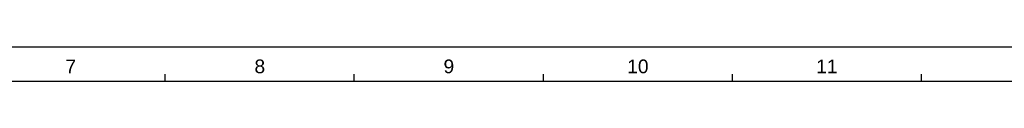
# Model space of a CAD drawing. Extents: x 0 to 1189, y 0 to 841.
# Tile 52 of 53: x 531 to 962, y 826 to 841. Entities that reach past the tile are written whole.
import ezdxf
from ezdxf.enums import TextEntityAlignment as Align

# ---------------------------------------------------------------- set-up
doc = ezdxf.new("R2010")
doc.units = 0
doc.header["$LTSCALE"] = 65.395
doc.header["$MEASUREMENT"] = 0
doc.layers.get('0').update_dxf_attribs({"linetype": 'CONTINUOUS'})
doc.styles.add('TEXTSTYLE_2', font='arial.ttf')

msp = doc.modelspace()

# ---------------------------------------------------------------- linework, layer by layer
at = {"color": 4, "linetype": 'Continuous'}
msp.add_line((0, 841), (1189, 841), dxfattribs=at)
at = {"color": 3, "linetype": 'Continuous'}
for p, q in [((594.5, 826), (594.5, 829)), ((677.28571, 826), (677.28571, 829)), ((760.07143, 826), (760.07143, 829)), ((842.85714, 826), (842.85714, 829)), ((925.64286, 826), (925.64286, 829)), ((15, 826), (1174, 826))]:
    msp.add_line(p, q, dxfattribs=at)

# ---------------------------------------------------------------- texts
at = {"color": 1, "linetype": 'Continuous', "style": 'TEXTSTYLE_2'}
for s, p in [('7', (553.11, 829.46098)), ('8', (635.89572, 829.46098)), ('9', (718.68143, 829.46098)), ('10', (801.46714, 829.46098)), ('11', (884.25286, 829.46098))]:
    msp.add_text(s, height=6, dxfattribs=at).set_placement(p, align=Align.CENTER)

doc.saveas('drawing.dxf')
